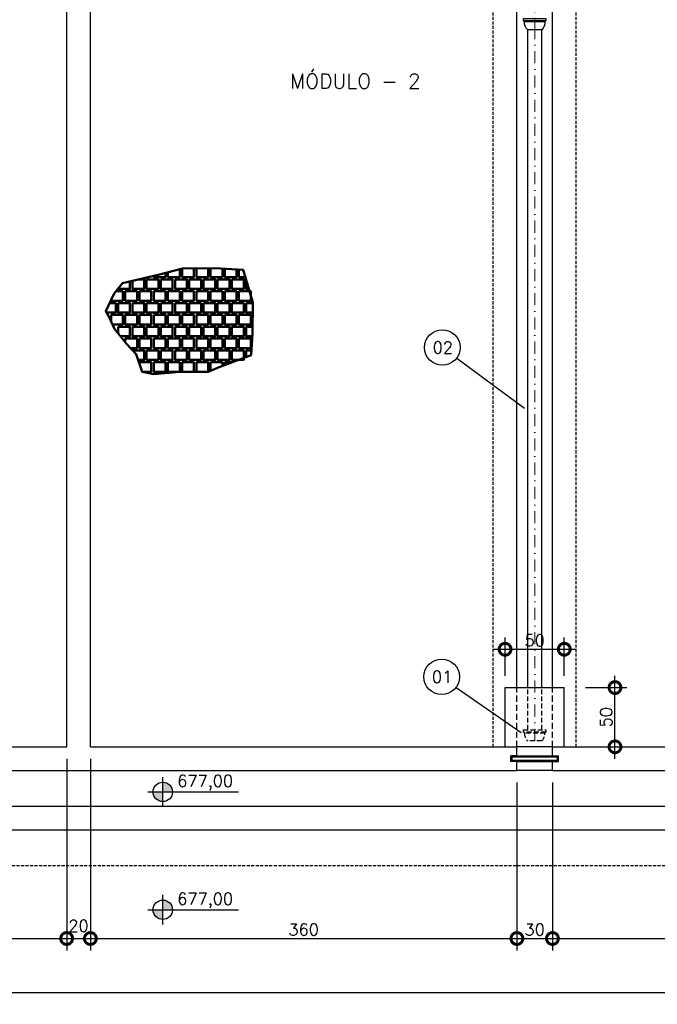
# Model space of a CAD drawing. Header units: millimetres. Extents: x 6229 to 11806, y 4271 to 11505.
# Tile 17 of 25: x 7547 to 8085, y 9398 to 10229. Entities that reach past the tile are written whole.
import ezdxf
from ezdxf.enums import TextEntityAlignment as Align

# ---------------------------------------------------------------- set-up
doc = ezdxf.new("R2010")
doc.units = ezdxf.units.MM
doc.header["$LTSCALE"] = 8
doc.header["$MEASUREMENT"] = 0
for name, pattern in [('DASHDOT', [25.4, 12.7, -6.35, 0, -6.35]), ('DASHED', [0.75, 0.5, -0.25]), ('HIDDEN', [9.525, 6.35, -3.175])]:
    doc.linetypes.add(name, pattern=pattern)
doc.layers.get('Defpoints').update_dxf_attribs({"color": 200})
for name, color, linetype, lineweight in [('BAR-EIXOS', 7, 'DASHDOT', 20), ('BAR-PECAS', 2, 'Continuous', 30), ('PAREDE4', 3, 'Continuous', 50)]:
    doc.layers.add(name, color=color, linetype=linetype, lineweight=lineweight)
for name, color, linetype in [('COTAS', 16, 'Continuous'), ('DIM', 7, 'Continuous'), ('ELEVAÇÃO', 2, 'Continuous'), ('ESTRUTURA', 6, 'Continuous'), ('LFINA', 3, 'Continuous'), ('LIMHATRA', 2, 'HIDDEN'), ('PAREDE', 6, 'Continuous'), ('RELAÇÀO', 2, 'Continuous'), ('TEXTO', 2, 'Continuous')]:
    doc.layers.add(name, color=color, linetype=linetype)
doc.styles.add('ROMANS', font='ROMANS.shx')
doc.dimstyles.new('DIM50', dxfattribs={"dimscale": 0, "dimtxt": 10, "dimasz": 20, "dimexe": 10, "dimexo": 10, "dimgap": 2.5, "dimtad": 1, "dimdec": 0, "dimtxsty": 'ROMANS', "dimblk": 'ARCHTICK', "dimblk1": 'DOTSMALL', "dimblk2": 'DOTSMALL', "dimsah": 1, "dimcen": 2.5, "dimdle": 10, "dimclrd": 7, "dimclre": 7, "dimclrt": 2, "dimazin": 0, "dimtfac": 1, "dimtdec": 0, "dimtmove": 2, "dimatfit": 3, "dimldrblk": 'ARCHTICK', "dimfxl": 0, "dimarcsym": 0})

# ---------------------------------------------------------------- blocks, each defined once
blk = doc.blocks.new('_DOTSMALL')
at = {"color": 0, "linetype": 'ByBlock', "const_width": 0.5}
blk.add_lwpolyline([(-0.0625, 0, 1), (0.0625, 0, 1)], format="xyb", close=True, dxfattribs=at)
blk = doc.blocks.new('*D20')
at = {"layer": 'Defpoints', "color": 0}
for p in [(9916.66, 9506.28), (6816.66, 9443.9), (9916.66, 9408.38)]:
    blk.add_point(p, dxfattribs=at)
at = {"layer": 'DIM', "color": 7, "lineweight": -2}
for p, q in [((9916.66, 9496.28), (9916.66, 9398.38)), ((6816.66, 9433.9), (6816.66, 9398.38)), ((6806.66, 9408.38), (9926.66, 9408.38))]:
    blk.add_line(p, q, dxfattribs=at)
at = {"layer": 'DIM', "color": 7, "lineweight": -2, "xscale": 20, "yscale": 20, "zscale": 20, "rotation": 180}
blk.add_blockref('_DOTSMALL', (6816.66, 9408.38), dxfattribs=at)
at = {"layer": 'DIM', "color": 7, "lineweight": -2, "xscale": 20, "yscale": 20, "zscale": 20}
blk.add_blockref('_DOTSMALL', (9916.66, 9408.38), dxfattribs=at)
at = {"layer": 'DIM', "color": 2, "insert": (8366.66, 9415.88), "char_height": 10, "attachment_point": 5, "style": 'ROMANS'}
blk.add_mtext('3100', dxfattribs=at)
blk = doc.blocks.new('_ArchTick')
at = {"layer": 'COTAS', "color": 0, "const_width": 0.15}
blk.add_lwpolyline([(-0.5, -0.5), (0.5, 0.5)], dxfattribs=at)
blk = doc.blocks.new('*D53')
at = {"layer": 'Defpoints', "color": 0}
for p in [(7586.66, 9615.65), (7186.66, 9565.65), (7586.66, 9453.9)]:
    blk.add_point(p, dxfattribs=at)
at = {"layer": 'DIM', "color": 7, "lineweight": -2}
for p, q in [((7586.66, 9605.65), (7586.66, 9443.9)), ((7186.66, 9555.65), (7186.66, 9443.9)), ((7176.66, 9453.9), (7596.66, 9453.9))]:
    blk.add_line(p, q, dxfattribs=at)
at = {"layer": 'DIM', "color": 7, "lineweight": -2, "xscale": 20, "yscale": 20, "zscale": 20, "rotation": 180}
blk.add_blockref('_DOTSMALL', (7186.66, 9453.9), dxfattribs=at)
at = {"layer": 'DIM', "color": 7, "lineweight": -2, "xscale": 20, "yscale": 20, "zscale": 20}
blk.add_blockref('_DOTSMALL', (7586.66, 9453.9), dxfattribs=at)
at = {"layer": 'DIM', "color": 2, "insert": (7386.66, 9461.4), "char_height": 10, "attachment_point": 5, "style": 'ROMANS'}
blk.add_mtext('400', dxfattribs=at)
blk = doc.blocks.new('*D54')
at = {"layer": 'Defpoints', "color": 0}
for p in [(7586.66, 9615.65), (7606.66, 9615.65), (7606.66, 9453.9)]:
    blk.add_point(p, dxfattribs=at)
at = {"layer": 'DIM', "color": 7, "lineweight": -2}
for p, q in [((7586.66, 9605.65), (7586.66, 9443.9)), ((7606.66, 9605.65), (7606.66, 9443.9)), ((7576.66, 9453.9), (7616.66, 9453.9))]:
    blk.add_line(p, q, dxfattribs=at)
at = {"layer": 'DIM', "color": 7, "lineweight": -2, "xscale": 20, "yscale": 20, "zscale": 20, "rotation": 180}
blk.add_blockref('_DOTSMALL', (7586.66, 9453.9), dxfattribs=at)
at = {"layer": 'DIM', "color": 7, "lineweight": -2, "xscale": 20, "yscale": 20, "zscale": 20}
blk.add_blockref('_DOTSMALL', (7606.66, 9453.9), dxfattribs=at)
at = {"layer": 'DIM', "color": 2, "insert": (7596.66, 9464.59), "char_height": 10, "attachment_point": 5, "style": 'ROMANS'}
blk.add_mtext('20', dxfattribs=at)
blk = doc.blocks.new('*D55')
at = {"layer": 'Defpoints', "color": 0}
for p in [(7606.66, 9615.65), (7966.66, 9595.65), (7966.66, 9453.9)]:
    blk.add_point(p, dxfattribs=at)
at = {"layer": 'DIM', "color": 7, "lineweight": -2}
for p, q in [((7606.66, 9605.65), (7606.66, 9443.9)), ((7966.66, 9585.65), (7966.66, 9443.9)), ((7596.66, 9453.9), (7976.66, 9453.9))]:
    blk.add_line(p, q, dxfattribs=at)
at = {"layer": 'DIM', "color": 7, "lineweight": -2, "xscale": 20, "yscale": 20, "zscale": 20, "rotation": 180}
blk.add_blockref('_DOTSMALL', (7606.66, 9453.9), dxfattribs=at)
at = {"layer": 'DIM', "color": 7, "lineweight": -2, "xscale": 20, "yscale": 20, "zscale": 20}
blk.add_blockref('_DOTSMALL', (7966.66, 9453.9), dxfattribs=at)
at = {"layer": 'DIM', "color": 2, "insert": (7786.66, 9461.4), "char_height": 10, "attachment_point": 5, "style": 'ROMANS'}
blk.add_mtext('360', dxfattribs=at)
blk = doc.blocks.new('*D56')
at = {"layer": 'Defpoints', "color": 0}
for p in [(7966.66, 9595.65), (7996.66, 9595.65), (7996.66, 9453.9)]:
    blk.add_point(p, dxfattribs=at)
at = {"layer": 'DIM', "color": 7, "lineweight": -2}
for p, q in [((7966.66, 9585.65), (7966.66, 9443.9)), ((7996.66, 9585.65), (7996.66, 9443.9)), ((7956.66, 9453.9), (8006.66, 9453.9))]:
    blk.add_line(p, q, dxfattribs=at)
at = {"layer": 'DIM', "color": 7, "lineweight": -2, "xscale": 20, "yscale": 20, "zscale": 20, "rotation": 180}
blk.add_blockref('_DOTSMALL', (7966.66, 9453.9), dxfattribs=at)
at = {"layer": 'DIM', "color": 7, "lineweight": -2, "xscale": 20, "yscale": 20, "zscale": 20}
blk.add_blockref('_DOTSMALL', (7996.66, 9453.9), dxfattribs=at)
at = {"layer": 'DIM', "color": 2, "insert": (7981.66, 9461.4), "char_height": 10, "attachment_point": 5, "style": 'ROMANS'}
blk.add_mtext('30', dxfattribs=at)
blk = doc.blocks.new('*D57')
at = {"layer": 'Defpoints', "color": 0}
for p in [(8356.66, 9615.65), (7996.66, 9595.65), (8356.66, 9453.9)]:
    blk.add_point(p, dxfattribs=at)
at = {"layer": 'DIM', "color": 7, "lineweight": -2}
for p, q in [((8356.66, 9605.65), (8356.66, 9443.9)), ((7996.66, 9585.65), (7996.66, 9443.9)), ((7986.66, 9453.9), (8366.66, 9453.9))]:
    blk.add_line(p, q, dxfattribs=at)
at = {"layer": 'DIM', "color": 7, "lineweight": -2, "xscale": 20, "yscale": 20, "zscale": 20, "rotation": 180}
blk.add_blockref('_DOTSMALL', (7996.66, 9453.9), dxfattribs=at)
at = {"layer": 'DIM', "color": 7, "lineweight": -2, "xscale": 20, "yscale": 20, "zscale": 20}
blk.add_blockref('_DOTSMALL', (8356.66, 9453.9), dxfattribs=at)
at = {"layer": 'DIM', "color": 2, "insert": (8176.66, 9461.4), "char_height": 10, "attachment_point": 5, "style": 'ROMANS'}
blk.add_mtext('360', dxfattribs=at)
blk = doc.blocks.new('*D102')
at = {"layer": 'Defpoints', "color": 0}
for p in [(8014.56, 9665.65), (8049.42, 9665.65), (8014.56, 9615.65)]:
    blk.add_point(p, dxfattribs=at)
at = {"layer": 'DIM', "color": 7, "lineweight": -2}
for p, q in [((8049.42, 9605.65), (8049.42, 9675.65)), ((8024.56, 9665.65), (8059.42, 9665.65)), ((8024.56, 9615.65), (8059.42, 9615.65))]:
    blk.add_line(p, q, dxfattribs=at)
at = {"layer": 'DIM', "color": 7, "lineweight": -2, "xscale": 20, "yscale": 20, "zscale": 20}
for p, rotation in [((8049.42, 9665.65), 90), ((8049.42, 9615.65), 270)]:
    blk.add_blockref('_DOTSMALL', p, dxfattribs=dict(at, rotation=rotation))
at = {"layer": 'DIM', "color": 2, "insert": (8041.92, 9640.65), "char_height": 10, "attachment_point": 5, "rotation": 90, "style": 'ROMANS'}
blk.add_mtext('50', dxfattribs=at)
blk = doc.blocks.new('*D103')
at = {"layer": 'Defpoints', "color": 0}
for p in [(8006.66, 9697.97), (7956.66, 9665.65), (8006.66, 9665.65)]:
    blk.add_point(p, dxfattribs=at)
at = {"layer": 'DIM', "color": 7, "lineweight": -2}
for p, q in [((7956.66, 9675.65), (7956.66, 9707.97)), ((8006.66, 9675.65), (8006.66, 9707.97)), ((7946.66, 9697.97), (8016.66, 9697.97))]:
    blk.add_line(p, q, dxfattribs=at)
at = {"layer": 'DIM', "color": 7, "lineweight": -2, "xscale": 20, "yscale": 20, "zscale": 20, "rotation": 180}
blk.add_blockref('_DOTSMALL', (7956.66, 9697.97), dxfattribs=at)
at = {"layer": 'DIM', "color": 7, "lineweight": -2, "xscale": 20, "yscale": 20, "zscale": 20}
blk.add_blockref('_DOTSMALL', (8006.66, 9697.97), dxfattribs=at)
at = {"layer": 'DIM', "color": 2, "insert": (7981.66, 9705.47), "char_height": 10, "attachment_point": 5, "style": 'ROMANS'}
blk.add_mtext('50', dxfattribs=at)

msp = doc.modelspace()

# ---------------------------------------------------------------- hatches: boundary and pattern name
at = {"layer": 'ELEVAÇÃO'}
h = msp.add_hatch(color=256, dxfattribs=at)
h.paths.add_polyline_path([(7667.79, 9585.78), (7667.79, 9577.58), (7675.99, 9577.58, 0.414214)])
h.paths.add_polyline_path([(7667.79, 9577.58), (7659.59, 9577.58, 0.414214), (7667.79, 9569.38)])
h = msp.add_hatch(color=256, dxfattribs=at)
h.paths.add_polyline_path([(7667.79, 9486.37), (7667.79, 9478.17), (7675.99, 9478.17, 0.414214)])
h.paths.add_polyline_path([(7667.79, 9478.17), (7659.59, 9478.17, 0.414214), (7667.79, 9469.97)])

# ---------------------------------------------------------------- linework, layer by layer
at = {"layer": 'BAR-EIXOS', "ltscale": 0.1}
for p, q in [((7981.66, 10220.65), (7981.66, 10820.65)), ((7981.66, 9620.65), (7981.66, 10220.65))]:
    msp.add_line(p, q, dxfattribs=at)
at = {"layer": 'BAR-EIXOS'}
for q in [(7981.66, 9630.45), (7981.66, 9629.85)]:
    msp.add_line((7981.66, 9620.65), q, dxfattribs=at)
at = {"layer": 'BAR-PECAS'}
for p, q in [((7991.11, 10228.33), (7972.21, 10228.33)), ((7990.27, 10227.49), (7973.05, 10227.49)), ((7975.76, 9665.65), (7975.76, 10220.65)), ((7987.56, 9665.65), (7987.56, 10220.65))]:
    msp.add_line(p, q, dxfattribs=at)
at = {"layer": 'BAR-PECAS', "linetype": 'DASHED'}
for p, q in [((7975.76, 9630.1), (7975.76, 9665.65)), ((7987.56, 9630.1), (7987.56, 9665.65)), ((7991.11, 9628.08), (7972.21, 9628.08)), ((7990.27, 9627.24), (7973.05, 9627.24))]:
    msp.add_line(p, q, dxfattribs=at)
at = {"layer": 'BAR-PECAS'}
msp.add_lwpolyline([(7975.76, 10220.65, -0.214214), (7973.05, 10227.49), (7972.21, 10228.33), (7972.21, 10230.1), (7991.11, 10230.1), (7991.11, 10228.33), (7990.27, 10227.49, -0.214214), (7987.56, 10220.65)], format="xyb", close=True, dxfattribs=at)
at = {"layer": 'BAR-PECAS', "linetype": 'DASHED'}
msp.add_lwpolyline([(7975.76, 9620.65, -0.214214), (7973.05, 9627.24), (7972.21, 9628.08), (7972.21, 9629.85), (7991.11, 9629.85), (7991.11, 9628.08), (7990.27, 9627.24, -0.214214), (7987.56, 9620.65)], format="xyb", close=True, dxfattribs=at)
at = {"layer": 'ELEVAÇÃO', "color": 3, "linetype": 'Continuous'}
for p, q in [((7667.79, 9565.08), (7667.79, 9590.08)), ((7655.29, 9577.58), (7731.71, 9577.58)), ((7667.79, 9465.67), (7667.79, 9490.67)), ((7655.29, 9478.17), (7731.71, 9478.17))]:
    msp.add_line(p, q, dxfattribs=at)
for centre in [(7667.79, 9577.58), (7667.79, 9478.17)]:
    msp.add_circle(centre, 8.2, dxfattribs=at)
at = {"layer": 'ESTRUTURA'}
for p, q in [((7586.66, 9615.65), (7586.66, 11115.65)), ((7606.66, 9615.65), (7606.66, 11115.65)), ((7226.66, 9615.65), (7586.66, 9615.65)), ((7606.66, 9615.65), (7966.66, 9615.65)), ((7966.66, 9608.15), (7966.66, 9615.65)), ((7996.66, 9608.15), (7996.66, 9615.65)), ((7996.66, 9615.65), (8356.66, 9615.65)), ((7961.66, 9603.15), (7961.66, 9608.15)), ((7966.66, 9608.15), (7961.66, 9608.15)), ((7996.66, 9608.15), (8001.66, 9608.15)), ((8001.66, 9603.15), (8001.66, 9608.15)), ((7966.66, 9603.15), (7961.66, 9603.15)), ((7966.66, 9595.65), (7966.66, 9603.15)), ((7996.66, 9595.65), (7996.66, 9603.15)), ((7996.66, 9603.15), (8001.66, 9603.15)), ((7226.66, 9595.65), (7966.66, 9595.65)), ((7996.66, 9595.65), (8736.66, 9595.65)), ((7186.66, 9565.65), (9896.66, 9565.65)), ((7166.66, 9545.65), (9916.66, 9545.65))]:
    msp.add_line(p, q, dxfattribs=at)
at = {"layer": 'ESTRUTURA', "color": 3}
for p, q in [((7966.66, 9665.65), (7966.66, 11115.65)), ((7996.66, 9665.65), (7996.66, 11115.65))]:
    msp.add_line(p, q, dxfattribs=at)
at = {"layer": 'ESTRUTURA', "color": 8}
for p, q in [((7956.66, 9615.65), (7956.66, 9665.65)), ((7956.66, 9665.65), (8006.66, 9665.65)), ((8006.66, 9615.65), (8006.66, 9665.65))]:
    msp.add_line(p, q, dxfattribs=at)
at = {"layer": 'ESTRUTURA', "color": 9}
for p, q in [((7996.66, 9615.65), (7966.66, 9615.65)), ((7996.66, 9595.65), (7966.66, 9595.65))]:
    msp.add_line(p, q, dxfattribs=at)
at = {"layer": 'LFINA'}
msp.add_lwpolyline([(8000.66, 9604.15), (7962.66, 9604.15), (7962.66, 9607.15), (8000.66, 9607.15)], close=True, dxfattribs=at)
at = {"layer": 'LIMHATRA', "color": 3, "linetype": 'HIDDEN', "ltscale": 0.05}
for p, q in [((7946.66, 9615.65), (7946.66, 11115.65)), ((8016.66, 9615.65), (8016.66, 11115.65))]:
    msp.add_line(p, q, dxfattribs=at)
at = {"layer": 'LIMHATRA', "color": 3, "linetype": 'HIDDEN', "ltscale": 0.1}
for p, q in [((7966.66, 9615.65), (7966.66, 9665.65)), ((7996.66, 9615.65), (7996.66, 9665.65))]:
    msp.add_line(p, q, dxfattribs=at)
at = {"layer": 'LIMHATRA', "linetype": 'HIDDEN', "ltscale": 0.05}
msp.add_line((7136.66, 9515.65), (9946.66, 9515.65), dxfattribs=at)
at = {"layer": 'PAREDE', "color": 9}
for p, q in [((7966.66, 9608.15), (7996.66, 9608.15)), ((7966.66, 9603.15), (7996.66, 9603.15))]:
    msp.add_line(p, q, dxfattribs=at)
at = {"layer": 'PAREDE4'}
msp.add_line((7634.09, 9992.09), (7624.09, 9992.09), dxfattribs=at)
at = {"layer": 'PAREDE4', "color": 7}
msp.add_lwpolyline([(7715.48, 9936.01), (7742.27, 9946.09), (7743.43, 9964.3), (7743.9, 9990.6), (7735.57, 10018.26), (7711.66, 10019.41), (7684.29, 10019.22), (7664, 10013.91), (7633.85, 10006.93), (7626.87, 9998.11), (7619.66, 9983.14), (7622.58, 9978.28), (7627.12, 9968.23), (7637.18, 9955.59), (7645.29, 9946.84), (7650.31, 9932.09), (7660.17, 9930.17), (7682.09, 9932.09), (7706.09, 9932.09)], close=True, dxfattribs=at)
at = {"layer": 'PAREDE4'}
for points in [[(7660.09, 10013.01), (7660.09, 10012.09), (7670.09, 10012.09), (7670.09, 10015.5)], [(7672.09, 10016.03), (7672.09, 10012.09), (7682.09, 10012.09), (7682.09, 10018.64)], [(7684.09, 10019.17), (7684.09, 10012.09), (7694.09, 10012.09), (7694.09, 10019.29)], [(7696.09, 10019.3), (7696.09, 10012.09), (7706.09, 10012.09), (7706.09, 10019.37)], [(7708.09, 10019.39), (7708.09, 10012.09), (7718.09, 10012.09), (7718.09, 10019.1)], [(7720.09, 10019), (7720.09, 10012.09), (7730.09, 10012.09), (7730.09, 10018.52)], [(7732.09, 10018.42), (7732.09, 10012.09), (7737.42, 10012.09)], [(7630.09, 10002.18), (7630.09, 10002.09), (7640.09, 10002.09), (7640.09, 10008.37)], [(7642.09, 10008.84), (7642.09, 10002.09), (7652.09, 10002.09), (7652.09, 10010.09), (7647.49, 10010.09)], [(7654.09, 10010.09), (7654.09, 10002.09), (7664.09, 10002.09), (7664.09, 10010.09), (7654.09, 10010.09)], [(7666.09, 10010.09), (7666.09, 10002.09), (7676.09, 10002.09), (7676.09, 10010.09), (7666.09, 10010.09)], [(7678.09, 10010.09), (7678.09, 10002.09), (7688.09, 10002.09), (7688.09, 10010.09), (7678.09, 10010.09)], [(7690.09, 10010.09), (7690.09, 10002.09), (7700.09, 10002.09), (7700.09, 10010.09), (7690.09, 10010.09)], [(7702.09, 10010.09), (7702.09, 10002.09), (7712.09, 10002.09), (7712.09, 10010.09), (7702.09, 10010.09)], [(7714.09, 10010.09), (7714.09, 10002.09), (7724.09, 10002.09), (7724.09, 10010.09), (7714.09, 10010.09)], [(7726.09, 10010.09), (7726.09, 10002.09), (7736.09, 10002.09), (7736.09, 10010.09), (7726.09, 10010.09)], [(7738.09, 10010.09), (7738.09, 10002.09), (7740.44, 10002.09)], [(7624.09, 9992.34), (7624.09, 9992.09), (7634.09, 9992.09), (7634.09, 10000.09), (7628.43, 10000.09)], [(7636.09, 10000.09), (7636.09, 9992.09), (7646.09, 9992.09), (7646.09, 10000.09), (7636.09, 10000.09)], [(7648.09, 10000.09), (7648.09, 9992.09), (7658.09, 9992.09), (7658.09, 10000.09), (7648.09, 10000.09)], [(7660.09, 10000.09), (7660.09, 9992.09), (7670.09, 9992.09), (7670.09, 10000.09), (7660.09, 10000.09)], [(7672.09, 10000.09), (7672.09, 9992.09), (7682.09, 9992.09), (7682.09, 10000.09), (7672.09, 10000.09)], [(7684.09, 10000.09), (7684.09, 9992.09), (7694.09, 9992.09), (7694.09, 10000.09), (7684.09, 10000.09)], [(7696.09, 10000.09), (7696.09, 9992.09), (7706.09, 9992.09), (7706.09, 10000.09), (7696.09, 10000.09)], [(7708.09, 10000.09), (7708.09, 9992.09), (7718.09, 9992.09), (7718.09, 10000.09), (7708.09, 10000.09)], [(7720.09, 10000.09), (7720.09, 9992.09), (7730.09, 9992.09), (7730.09, 10000.09), (7720.09, 10000.09)], [(7732.09, 10000.09), (7732.09, 9992.09), (7742.09, 9992.09), (7742.09, 10000.09), (7732.09, 10000.09)], [(7620.29, 9982.09), (7628.09, 9982.09), (7628.09, 9990.09), (7623.01, 9990.09)], [(7630.09, 9990.09), (7630.09, 9982.09), (7640.09, 9982.09), (7640.09, 9990.09), (7630.09, 9990.09)], [(7642.09, 9990.09), (7642.09, 9982.09), (7652.09, 9982.09), (7652.09, 9990.09), (7642.09, 9990.09)], [(7654.09, 9990.09), (7654.09, 9982.09), (7664.09, 9982.09), (7664.09, 9990.09), (7654.09, 9990.09)], [(7666.09, 9990.09), (7666.09, 9982.09), (7676.09, 9982.09), (7676.09, 9990.09), (7666.09, 9990.09)], [(7678.09, 9990.09), (7678.09, 9982.09), (7688.09, 9982.09), (7688.09, 9990.09), (7678.09, 9990.09)], [(7690.09, 9990.09), (7690.09, 9982.09), (7700.09, 9982.09), (7700.09, 9990.09), (7690.09, 9990.09)], [(7702.09, 9990.09), (7702.09, 9982.09), (7712.09, 9982.09), (7712.09, 9990.09), (7702.09, 9990.09)], [(7714.09, 9990.09), (7714.09, 9982.09), (7724.09, 9982.09), (7724.09, 9990.09), (7714.09, 9990.09)], [(7726.09, 9990.09), (7726.09, 9982.09), (7736.09, 9982.09), (7736.09, 9990.09), (7726.09, 9990.09)], [(7738.09, 9990.09), (7738.09, 9982.09), (7743.75, 9982.09)], [(7743.89, 9990.09), (7738.09, 9990.09)], [(7624.09, 9980.09), (7624.09, 9974.94)], [(7625.38, 9972.09), (7634.09, 9972.09), (7634.09, 9980.09), (7624.09, 9980.09)], [(7636.09, 9980.09), (7636.09, 9972.09), (7646.09, 9972.09), (7646.09, 9980.09), (7636.09, 9980.09)], [(7648.09, 9980.09), (7648.09, 9972.09), (7658.09, 9972.09), (7658.09, 9980.09), (7648.09, 9980.09)], [(7660.09, 9980.09), (7660.09, 9972.09), (7670.09, 9972.09), (7670.09, 9980.09), (7660.09, 9980.09)], [(7672.09, 9980.09), (7672.09, 9972.09), (7682.09, 9972.09), (7682.09, 9980.09), (7672.09, 9980.09)], [(7684.09, 9980.09), (7684.09, 9972.09), (7694.09, 9972.09), (7694.09, 9980.09), (7684.09, 9980.09)], [(7696.09, 9980.09), (7696.09, 9972.09), (7706.09, 9972.09), (7706.09, 9980.09), (7696.09, 9980.09)], [(7708.09, 9980.09), (7708.09, 9972.09), (7718.09, 9972.09), (7718.09, 9980.09), (7708.09, 9980.09)], [(7720.09, 9980.09), (7720.09, 9972.09), (7730.09, 9972.09), (7730.09, 9980.09), (7720.09, 9980.09)], [(7732.09, 9980.09), (7732.09, 9972.09), (7742.09, 9972.09), (7742.09, 9980.09), (7732.09, 9980.09)], [(7630.09, 9970.09), (7630.09, 9964.5)], [(7632.01, 9962.09), (7640.09, 9962.09), (7640.09, 9970.09), (7630.09, 9970.09)], [(7642.09, 9970.09), (7642.09, 9962.09), (7652.09, 9962.09), (7652.09, 9970.09), (7642.09, 9970.09)], [(7654.09, 9970.09), (7654.09, 9962.09), (7664.09, 9962.09), (7664.09, 9970.09), (7654.09, 9970.09)], [(7666.09, 9970.09), (7666.09, 9962.09), (7676.09, 9962.09), (7676.09, 9970.09), (7666.09, 9970.09)], [(7678.09, 9970.09), (7678.09, 9962.09), (7688.09, 9962.09), (7688.09, 9970.09), (7678.09, 9970.09)], [(7690.09, 9970.09), (7690.09, 9962.09), (7700.09, 9962.09), (7700.09, 9970.09), (7690.09, 9970.09)], [(7702.09, 9970.09), (7702.09, 9962.09), (7712.09, 9962.09), (7712.09, 9970.09), (7702.09, 9970.09)], [(7714.09, 9970.09), (7714.09, 9962.09), (7724.09, 9962.09), (7724.09, 9970.09), (7714.09, 9970.09)], [(7726.09, 9970.09), (7726.09, 9962.09), (7736.09, 9962.09), (7736.09, 9970.09), (7726.09, 9970.09)], [(7738.09, 9970.09), (7738.09, 9962.09), (7743.29, 9962.09)], [(7743.53, 9970.09), (7738.09, 9970.09)], [(7636.09, 9960.09), (7636.09, 9956.96)], [(7640.42, 9952.09), (7646.09, 9952.09), (7646.09, 9960.09), (7636.09, 9960.09)], [(7648.09, 9960.09), (7648.09, 9952.09), (7658.09, 9952.09), (7658.09, 9960.09), (7648.09, 9960.09)], [(7660.09, 9960.09), (7660.09, 9952.09), (7670.09, 9952.09), (7670.09, 9960.09), (7660.09, 9960.09)], [(7672.09, 9960.09), (7672.09, 9952.09), (7682.09, 9952.09), (7682.09, 9960.09), (7672.09, 9960.09)], [(7684.09, 9960.09), (7684.09, 9952.09), (7694.09, 9952.09), (7694.09, 9960.09), (7684.09, 9960.09)], [(7696.09, 9960.09), (7696.09, 9952.09), (7706.09, 9952.09), (7706.09, 9960.09), (7696.09, 9960.09)], [(7708.09, 9960.09), (7708.09, 9952.09), (7718.09, 9952.09), (7718.09, 9960.09), (7708.09, 9960.09)], [(7720.09, 9960.09), (7720.09, 9952.09), (7730.09, 9952.09), (7730.09, 9960.09), (7720.09, 9960.09)], [(7732.09, 9960.09), (7732.09, 9952.09), (7742.09, 9952.09), (7742.09, 9960.09), (7732.09, 9960.09)], [(7646.9, 9942.09), (7652.09, 9942.09), (7652.09, 9950.09), (7642.09, 9950.09)], [(7654.09, 9950.09), (7654.09, 9942.09), (7664.09, 9942.09), (7664.09, 9950.09), (7654.09, 9950.09)], [(7666.09, 9950.09), (7666.09, 9942.09), (7676.09, 9942.09), (7676.09, 9950.09), (7666.09, 9950.09)], [(7678.09, 9950.09), (7678.09, 9942.09), (7688.09, 9942.09), (7688.09, 9950.09), (7678.09, 9950.09)], [(7690.09, 9950.09), (7690.09, 9942.09), (7700.09, 9942.09), (7700.09, 9950.09), (7690.09, 9950.09)], [(7702.09, 9950.09), (7702.09, 9942.09), (7712.09, 9942.09), (7712.09, 9950.09), (7702.09, 9950.09)], [(7714.09, 9950.09), (7714.09, 9942.09), (7724.09, 9942.09), (7724.09, 9950.09), (7714.09, 9950.09)], [(7726.09, 9950.09), (7726.09, 9942.09), (7736.09, 9942.09), (7736.09, 9950.09), (7726.09, 9950.09)], [(7738.09, 9950.09), (7738.09, 9944.51)], [(7742.53, 9950.09), (7738.09, 9950.09)], [(7648.09, 9940.09), (7648.09, 9938.61)], [(7650.31, 9932.09), (7658.09, 9932.09), (7658.09, 9940.09), (7648.09, 9940.09)], [(7660.09, 9940.09), (7660.09, 9932.09), (7670.09, 9932.09), (7670.09, 9940.09), (7660.09, 9940.09)], [(7672.09, 9940.09), (7672.09, 9932.09), (7682.09, 9932.09), (7682.09, 9940.09), (7672.09, 9940.09)], [(7684.09, 9940.09), (7684.09, 9932.09), (7694.09, 9932.09), (7694.09, 9940.09), (7684.09, 9940.09)], [(7696.09, 9940.09), (7696.09, 9932.09), (7706.09, 9932.09), (7706.09, 9940.09), (7696.09, 9940.09)], [(7708.09, 9940.09), (7708.09, 9932.92)], [(7718.09, 9936.99), (7718.09, 9940.09), (7708.09, 9940.09)], [(7720.09, 9940.09), (7720.09, 9937.74)], [(7726.33, 9940.09), (7720.09, 9940.09)]]:
    msp.add_lwpolyline(points, dxfattribs=at)
at = {"layer": 'RELAÇÀO', "color": 3}
for p, q in [((7915.84, 9943.73), (7973.16, 9901.54)), ((7915.25, 9665.78), (7970.37, 9627.77))]:
    msp.add_line(p, q, dxfattribs=at)
for centre in [(7903.75, 9952.63), (7903.15, 9674.68)]:
    msp.add_circle(centre, 15.01, dxfattribs=at)

# ---------------------------------------------------------------- texts
at = {"layer": 'RELAÇÀO', "style": 'ROMANS'}
for s, p in [('02', (7904.12, 9952.63)), ('01', (7903.52, 9674.68))]:
    msp.add_text(s, height=10, dxfattribs=at).set_placement(p, align=Align.MIDDLE)
at = {"layer": 'TEXTO', "color": 4, "lineweight": -3, "style": 'ROMANS'}
msp.add_text('MÓDULO - 2', height=12.5, rotation=0, dxfattribs=at).set_placement((7775.1, 10171.16))
at = {"layer": 'TEXTO', "style": 'ROMANS'}
for p in [(7679.96, 9581.86), (7679.96, 9482.45)]:
    msp.add_text('677,00', height=10, rotation=360, dxfattribs=at).set_placement(p)

# ---------------------------------------------------------------- dimensions: what is measured, and where the dimension line sits
at = {"layer": 'DIM'}
for base, p1, p2, picture, middle in [((8006.66, 9697.97), (7956.66, 9665.65), (8006.66, 9665.65), '*D103', (7981.66, 9705.47)), ((7586.66, 9453.9), (7186.66, 9565.65), (7586.66, 9615.65), '*D53', (7386.66, 9461.4)), ((7966.66, 9453.9), (7606.66, 9615.65), (7966.66, 9595.65), '*D55', (7786.66, 9461.4)), ((8356.66, 9453.9), (7996.66, 9595.65), (8356.66, 9615.65), '*D57', (8176.66, 9461.4)), ((7996.66, 9453.9), (7966.66, 9595.65), (7996.66, 9595.65), '*D56', (7981.66, 9461.4)), ((9916.66, 9408.38), (6816.66, 9443.9), (9916.66, 9506.28), '*D20', (8366.66, 9415.88))]:
    dim = msp.add_linear_dim(base=base, p1=p1, p2=p2, dimstyle='DIM50', override={"dimscale": 1}, dxfattribs=at)
    dim.commit()
    dim.dimension.update_dxf_attribs({"geometry": picture, "text_midpoint": middle})
dim = msp.add_linear_dim(base=(8049.42, 9665.65), p1=(8014.56, 9615.65), p2=(8014.56, 9665.65), angle=90, dimstyle='DIM50', override={"dimscale": 1}, dxfattribs=at)
dim.commit()
dim.dimension.update_dxf_attribs({"geometry": '*D102', "text_midpoint": (8041.92, 9640.65)})
dim = msp.add_linear_dim(base=(7606.66, 9453.9), p1=(7586.66, 9615.65), p2=(7606.66, 9615.65), dimstyle='DIM50', override={"dimscale": 1}, dxfattribs=at)
dim.commit()
dim.dimension.update_dxf_attribs({"geometry": '*D54', "text_midpoint": (7596.66, 9464.59), "dimtype": 160})

doc.saveas('drawing.dxf')
